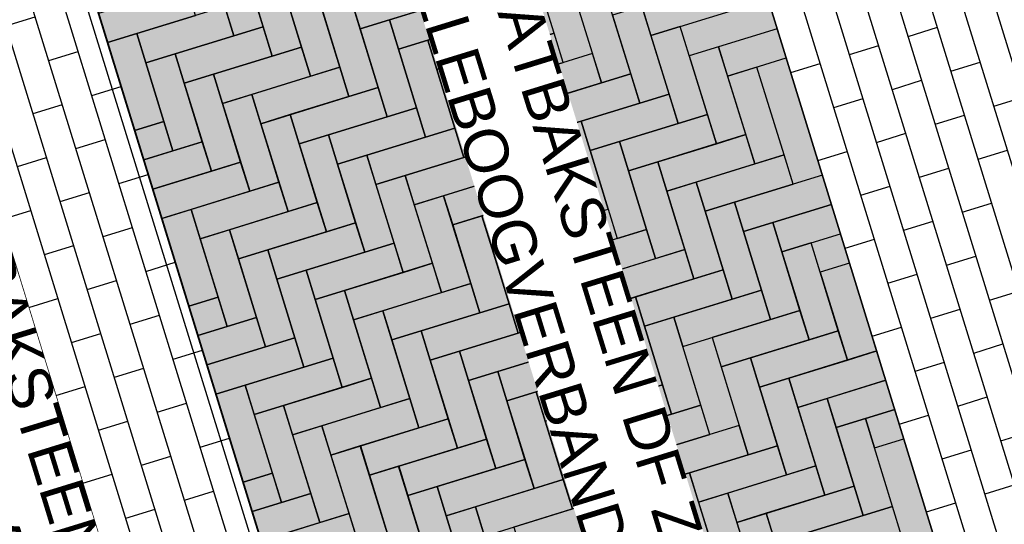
# Model space of a CAD drawing. Header units: metres. Extents: x 252743 to 254903, y 592696 to 593766.
# Tile 210 of 256: x 254467.01 to 254469.25, y 593479.53 to 593480.68. Entities that reach past the tile are written whole.
import ezdxf

# ---------------------------------------------------------------- set-up
doc = ezdxf.new("R2010")
doc.units = ezdxf.units.M
for name, color, linetype in [('N-WB-AANDUIDING PROFIEL', 4, 'Continuous'), ('N-WB-PROFIEL-ARC', 8, 'Continuous'), ('N-WB-PROFIEL-LIJN', 3, 'Continuous'), ('N-WB-PROFIEL-TEKST 50', 7, 'Continuous')]:
    doc.layers.add(name, color=color, linetype=linetype)
doc.layers.add('N-WB-PROFIEL-HULP', color=6, linetype='Continuous', plot=False)
doc.styles.add('N_STANDARD 50', font='arial.ttf', dxfattribs={"height": 0.1})

msp = doc.modelspace()

# ---------------------------------------------------------------- hatches: boundary and pattern name
at = {"layer": 'N-WB-PROFIEL-ARC'}
h = msp.add_hatch(dxfattribs=at)
h.set_pattern_fill('DOTS', color=1, scale=0.025, angle=107.1329, style=0)
h.set_pattern_definition([(124.26576, (254455.38964, 593473.165066), (-0.04397181, -0.00594577), [0, -0.0396875])])
h.paths.add_polyline_path([(254468.1342, 593477.6154), (254469.5395, 593478.0486), (254468.3431, 593481.9284), (254466.9382, 593481.4952)])

# ---------------------------------------------------------------- linework, layer by layer
at = {"layer": 'N-WB-AANDUIDING PROFIEL', "lineweight": -3}
msp.add_circle((254467.1887, 593478.9229), 3.2527, dxfattribs=at)
at = {"layer": 'N-WB-PROFIEL-ARC'}
for p, q in [((254469.6063, 593478.0696), (254468.4144, 593481.9358)), ((254469.6731, 593478.0902), (254468.4987, 593481.9002)), ((254469.7401, 593478.1108), (254468.5839, 593481.8611)), ((254469.807, 593478.1314), (254468.6703, 593481.8186)), ((254469.8739, 593478.1521), (254468.7579, 593481.772)), ((254469.9408, 593478.1727), (254468.8469, 593481.7212)), ((254470.0076, 593478.1935), (254468.9373, 593481.6656)), ((254468.1341, 593477.6157), (254466.9382, 593481.4952)), ((254468.0673, 593477.5949), (254466.8713, 593481.4746)), ((254468.0003, 593477.5745), (254466.8044, 593481.454)), ((254467.9335, 593477.5537), (254466.7375, 593481.4333)), ((254467.8665, 593477.5332), (254466.6706, 593481.4127)), ((254467.7997, 593477.5124), (254466.6037, 593481.3921)), ((254467.7327, 593477.492), (254466.5368, 593481.3715)), ((254467.6659, 593477.4712), (254466.4699, 593481.3508)), ((254466.9746, 593480.6642), (254467.0415, 593480.6849)), ((254469.0337, 593480.64), (254469.1006, 593480.6606)), ((254468.8999, 593480.5987), (254468.9668, 593480.6193)), ((254467.0724, 593480.5845), (254467.1393, 593480.6051)), ((254468.7661, 593480.5575), (254468.833, 593480.5781)), ((254469.1315, 593480.5602), (254469.1984, 593480.5809)), ((254468.9977, 593480.519), (254469.0646, 593480.5396)), ((254467.1703, 593480.5048), (254467.2372, 593480.5254)), ((254467.0365, 593480.4636), (254467.1034, 593480.4842)), ((254468.8639, 593480.4777), (254468.9308, 593480.4984)), ((254469.2294, 593480.4805), (254469.2962, 593480.5011)), ((254469.0955, 593480.4393), (254469.1624, 593480.4599)), ((254468.9617, 593480.398), (254469.0286, 593480.4186)), ((254467.1343, 593480.3838), (254467.2012, 593480.4045)), ((254468.8279, 593480.3568), (254468.8948, 593480.3774)), ((254469.1934, 593480.3596), (254469.2603, 593480.3802)), ((254467.0005, 593480.3426), (254467.0674, 593480.3632)), ((254469.0596, 593480.3183), (254469.1265, 593480.3389)), ((254467.2321, 593480.3041), (254467.299, 593480.3247)), ((254467.0983, 593480.2629), (254467.1652, 593480.2835)), ((254468.9258, 593480.2771), (254468.9926, 593480.2977)), ((254469.1574, 593480.2386), (254469.2243, 593480.2592)), ((254466.9645, 593480.2216), (254467.0314, 593480.2423)), ((254469.0236, 593480.1973), (254469.0905, 593480.218)), ((254467.1962, 593480.1832), (254467.2631, 593480.2038)), ((254468.8898, 593480.1561), (254468.9567, 593480.1767)), ((254467.0624, 593480.1419), (254467.1292, 593480.1625)), ((254467.294, 593480.1034), (254467.3609, 593480.1241)), ((254469.1214, 593480.1176), (254469.1883, 593480.1382)), ((254467.1602, 593480.0622), (254467.2271, 593480.0828)), ((254468.9876, 593480.0764), (254469.0545, 593480.097)), ((254469.2193, 593480.0379), (254469.2862, 593480.0585)), ((254467.0264, 593480.0209), (254467.0933, 593480.0416)), ((254469.0855, 593479.9967), (254469.1524, 593480.0173)), ((254467.258, 593479.9825), (254467.3249, 593480.0031)), ((254468.9517, 593479.9554), (254469.0185, 593479.976)), ((254467.1242, 593479.9412), (254467.1911, 593479.9619)), ((254467.3559, 593479.9028), (254467.4228, 593479.9234)), ((254469.1833, 593479.9169), (254469.2502, 593479.9376)), ((254466.9904, 593479.9), (254467.0573, 593479.9206)), ((254467.2221, 593479.8615), (254467.289, 593479.8821)), ((254469.0495, 593479.8757), (254469.1164, 593479.8963)), ((254467.0883, 593479.8203), (254467.1551, 593479.8409)), ((254469.1473, 593479.796), (254469.2142, 593479.8166)), ((254466.9544, 593479.779), (254467.0213, 593479.7996)), ((254467.3199, 593479.7818), (254467.3868, 593479.8024)), ((254469.0135, 593479.7547), (254469.0804, 593479.7754)), ((254467.1861, 593479.7405), (254467.253, 593479.7612)), ((254467.0523, 593479.6993), (254467.1192, 593479.7199)), ((254467.4177, 593479.7021), (254467.4846, 593479.7227)), ((254469.2452, 593479.7163), (254469.312, 593479.7369)), ((254467.2839, 593479.6608), (254467.3508, 593479.6815)), ((254469.1113, 593479.675), (254469.1782, 593479.6956)), ((254467.1501, 593479.6196), (254467.217, 593479.6402)), ((254469.2092, 593479.5953), (254469.2761, 593479.6159)), ((254467.0163, 593479.5783), (254467.0832, 593479.599)), ((254467.3818, 593479.5811), (254467.4486, 593479.6017)), ((254469.0754, 593479.554), (254469.1423, 593479.5747)), ((254467.2479, 593479.5399), (254467.3148, 593479.5605))]:
    msp.add_line(p, q, dxfattribs=at)
at = {"layer": 'N-WB-PROFIEL-ARC', "flags": 128}
for points in [[(254468.0092, 593480.8732), (254468.0711, 593480.6725), (254468.138, 593480.6931), (254468.0761, 593480.8938)], [(254468.0967, 593480.8269), (254468.1586, 593480.6263), (254468.2255, 593480.6469), (254468.1636, 593480.8476)], [(254467.5202, 593480.7957), (254467.5821, 593480.595), (254467.649, 593480.6156), (254467.5871, 593480.8163)], [(254467.9629, 593480.7857), (254467.7622, 593480.7238), (254467.7829, 593480.6569), (254467.9835, 593480.7188)], [(254467.9629, 593480.7857), (254467.7622, 593480.7238), (254467.7829, 593480.6569), (254467.9835, 593480.7188)], [(254467.3864, 593480.7544), (254467.1857, 593480.6925), (254467.2063, 593480.6256), (254467.407, 593480.6875)], [(254467.3864, 593480.7544), (254467.1857, 593480.6925), (254467.2063, 593480.6256), (254467.407, 593480.6875)], [(254467.6078, 593480.7494), (254467.6697, 593480.5488), (254467.7366, 593480.5694), (254467.6747, 593480.7701)], [(254467.6078, 593480.7494), (254467.6697, 593480.5488), (254467.7366, 593480.5694), (254467.6747, 593480.7701)], [(254468.2717, 593480.7344), (254468.3336, 593480.5337), (254468.4005, 593480.5543), (254468.3386, 593480.755)], [(254468.6268, 593480.7706), (254468.4262, 593480.7088), (254468.4468, 593480.6419), (254468.6475, 593480.7038)], [(254468.0504, 593480.7394), (254467.8498, 593480.6775), (254467.8704, 593480.6106), (254468.0711, 593480.6725)], [(254467.4739, 593480.7081), (254467.2732, 593480.6463), (254467.2939, 593480.5794), (254467.4945, 593480.6412)], [(254467.4739, 593480.7081), (254467.2732, 593480.6463), (254467.2939, 593480.5794), (254467.4945, 593480.6412)], [(254467.6954, 593480.7032), (254467.7572, 593480.5025), (254467.8241, 593480.5231), (254467.7622, 593480.7238)], [(254467.6954, 593480.7032), (254467.7572, 593480.5025), (254467.8241, 593480.5231), (254467.7622, 593480.7238)], [(254468.3593, 593480.6881), (254468.4211, 593480.4875), (254468.488, 593480.5081), (254468.4262, 593480.7088)], [(254468.138, 593480.6931), (254467.9373, 593480.6313), (254467.9579, 593480.5644), (254468.1586, 593480.6263)], [(254468.138, 593480.6931), (254467.9373, 593480.6313), (254467.9579, 593480.5644), (254468.1586, 593480.6263)], [(254467.7829, 593480.6569), (254467.8448, 593480.4562), (254467.9116, 593480.4769), (254467.8498, 593480.6775)], [(254467.7829, 593480.6569), (254467.8448, 593480.4562), (254467.9116, 593480.4769), (254467.8498, 593480.6775)], [(254467.2063, 593480.6256), (254467.2682, 593480.4249), (254467.3351, 593480.4456), (254467.2732, 593480.6463)], [(254467.2063, 593480.6256), (254467.2682, 593480.4249), (254467.3351, 593480.4456), (254467.2732, 593480.6463)], [(254467.5614, 593480.6619), (254467.3608, 593480.6), (254467.3814, 593480.5331), (254467.5821, 593480.595)], [(254467.5614, 593480.6619), (254467.3608, 593480.6), (254467.3814, 593480.5331), (254467.5821, 593480.595)], [(254468.2255, 593480.6469), (254468.0248, 593480.585), (254468.0454, 593480.5181), (254468.2461, 593480.58)], [(254468.2255, 593480.6469), (254468.0248, 593480.585), (254468.0454, 593480.5181), (254468.2461, 593480.58)], [(254468.4468, 593480.6419), (254468.5087, 593480.4412), (254468.5756, 593480.4618), (254468.5137, 593480.6625)], [(254468.735, 593480.6575), (254468.6012, 593480.6162), (254468.6218, 593480.5493), (254468.7556, 593480.5906)], [(254468.735, 593480.6575), (254468.6012, 593480.6162), (254468.6218, 593480.5493), (254468.7556, 593480.5906)], [(254467.8704, 593480.6106), (254467.9323, 593480.41), (254467.9992, 593480.4306), (254467.9373, 593480.6313)], [(254467.8704, 593480.6106), (254467.9323, 593480.41), (254467.9992, 593480.4306), (254467.9373, 593480.6313)], [(254467.2939, 593480.5794), (254467.3557, 593480.3787), (254467.4226, 593480.3993), (254467.3608, 593480.6)], [(254467.2939, 593480.5794), (254467.3557, 593480.3787), (254467.4226, 593480.3993), (254467.3608, 593480.6)], [(254467.649, 593480.6156), (254467.4483, 593480.5537), (254467.4689, 593480.4868), (254467.6696, 593480.5487)], [(254468.313, 593480.6006), (254468.1123, 593480.5387), (254468.1329, 593480.4718), (254468.3336, 593480.5337)], [(254468.313, 593480.6006), (254468.1123, 593480.5387), (254468.1329, 593480.4718), (254468.3336, 593480.5337)], [(254468.5343, 593480.5956), (254468.5962, 593480.3949), (254468.6631, 593480.4156), (254468.6012, 593480.6162)], [(254467.9579, 593480.5644), (254468.0198, 593480.3637), (254468.0867, 593480.3843), (254468.0248, 593480.585)], [(254467.9579, 593480.5644), (254468.0198, 593480.3637), (254468.0867, 593480.3843), (254468.0248, 593480.585)], [(254467.3814, 593480.5331), (254467.4433, 593480.3324), (254467.5102, 593480.353), (254467.4483, 593480.5537)], [(254467.3814, 593480.5331), (254467.4433, 593480.3324), (254467.5102, 593480.353), (254467.4483, 593480.5537)], [(254467.7366, 593480.5694), (254467.5359, 593480.5075), (254467.5566, 593480.4406), (254467.7572, 593480.5025)], [(254468.4005, 593480.5543), (254468.1998, 593480.4925), (254468.2205, 593480.4256), (254468.4211, 593480.4875)], [(254468.4005, 593480.5543), (254468.1998, 593480.4925), (254468.2205, 593480.4256), (254468.4211, 593480.4875)], [(254468.6218, 593480.5493), (254468.6837, 593480.3487), (254468.7506, 593480.3693), (254468.6887, 593480.57)], [(254468.6218, 593480.5493), (254468.6837, 593480.3487), (254468.7506, 593480.3693), (254468.6887, 593480.57)], [(254468.0454, 593480.5181), (254468.1073, 593480.3174), (254468.1742, 593480.3381), (254468.1123, 593480.5387)], [(254468.0454, 593480.5181), (254468.1073, 593480.3174), (254468.1742, 593480.3381), (254468.1123, 593480.5387)], [(254467.4689, 593480.4868), (254467.5308, 593480.2862), (254467.5977, 593480.3068), (254467.5358, 593480.5075)], [(254467.4689, 593480.4868), (254467.5308, 593480.2862), (254467.5977, 593480.3068), (254467.5358, 593480.5075)], [(254467.8241, 593480.5231), (254467.6235, 593480.4612), (254467.6441, 593480.3943), (254467.8448, 593480.4562)], [(254468.488, 593480.5081), (254468.2874, 593480.4462), (254468.308, 593480.3793), (254468.5087, 593480.4412)], [(254468.488, 593480.5081), (254468.2874, 593480.4462), (254468.308, 593480.3793), (254468.5087, 593480.4412)], [(254468.1329, 593480.4718), (254468.1948, 593480.2712), (254468.2617, 593480.2918), (254468.1998, 593480.4925)], [(254468.1329, 593480.4718), (254468.1948, 593480.2712), (254468.2617, 593480.2918), (254468.1998, 593480.4925)], [(254467.5564, 593480.4406), (254467.6183, 593480.2399), (254467.6852, 593480.2605), (254467.6233, 593480.4612)], [(254467.5564, 593480.4406), (254467.6183, 593480.2399), (254467.6852, 593480.2605), (254467.6233, 593480.4612)], [(254467.9116, 593480.4769), (254467.711, 593480.415), (254467.7316, 593480.3481), (254467.9323, 593480.41)], [(254467.9116, 593480.4769), (254467.711, 593480.415), (254467.7316, 593480.3481), (254467.9323, 593480.41)], [(254468.5756, 593480.4618), (254468.3749, 593480.3999), (254468.3955, 593480.333), (254468.5962, 593480.3949)], [(254468.5756, 593480.4618), (254468.3749, 593480.3999), (254468.3955, 593480.333), (254468.5962, 593480.3949)], [(254467.3351, 593480.4456), (254467.2682, 593480.4249), (254467.2889, 593480.3581), (254467.3557, 593480.3787)], [(254467.3351, 593480.4456), (254467.2682, 593480.4249), (254467.2889, 593480.3581), (254467.3557, 593480.3787)], [(254468.2205, 593480.4256), (254468.2823, 593480.2249), (254468.3492, 593480.2455), (254468.2874, 593480.4462)], [(254468.2205, 593480.4256), (254468.2823, 593480.2249), (254468.3492, 593480.2455), (254468.2874, 593480.4462)], [(254467.9992, 593480.4306), (254467.7985, 593480.3687), (254467.8191, 593480.3018), (254468.0198, 593480.3637)], [(254467.9992, 593480.4306), (254467.7985, 593480.3687), (254467.8191, 593480.3018), (254468.0198, 593480.3637)], [(254467.4226, 593480.3993), (254467.2889, 593480.3581), (254467.3095, 593480.2912), (254467.4433, 593480.3324)], [(254467.4226, 593480.3993), (254467.2889, 593480.3581), (254467.3095, 593480.2912), (254467.4433, 593480.3324)], [(254467.6439, 593480.3943), (254467.7058, 593480.1936), (254467.7727, 593480.2143), (254467.7108, 593480.4149)], [(254467.6439, 593480.3943), (254467.7058, 593480.1936), (254467.7727, 593480.2143), (254467.7108, 593480.4149)], [(254468.308, 593480.3793), (254468.3699, 593480.1786), (254468.4368, 593480.1993), (254468.3749, 593480.3999)], [(254468.308, 593480.3793), (254468.3699, 593480.1786), (254468.4368, 593480.1993), (254468.3749, 593480.3999)], [(254468.6631, 593480.4156), (254468.4624, 593480.3537), (254468.483, 593480.2868), (254468.6837, 593480.3487)], [(254468.0867, 593480.3843), (254467.886, 593480.3224), (254467.9066, 593480.2555), (254468.1073, 593480.3174)], [(254468.0867, 593480.3843), (254467.886, 593480.3224), (254467.9066, 593480.2555), (254468.1073, 593480.3174)], [(254467.5102, 593480.353), (254467.3095, 593480.2912), (254467.3301, 593480.2243), (254467.5308, 593480.2862)], [(254467.5102, 593480.353), (254467.3095, 593480.2912), (254467.3301, 593480.2243), (254467.5308, 593480.2862)], [(254467.7316, 593480.3481), (254467.7935, 593480.1474), (254467.8604, 593480.168), (254467.7985, 593480.3687)], [(254467.7316, 593480.3481), (254467.7935, 593480.1474), (254467.8604, 593480.168), (254467.7985, 593480.3687)], [(254468.7506, 593480.3693), (254468.5499, 593480.3074), (254468.5705, 593480.2405), (254468.7712, 593480.3024)], [(254468.1742, 593480.3381), (254467.9735, 593480.2762), (254467.9942, 593480.2093), (254468.1948, 593480.2712)], [(254467.5977, 593480.3068), (254467.397, 593480.2449), (254467.4176, 593480.178), (254467.6183, 593480.2399)], [(254467.5977, 593480.3068), (254467.397, 593480.2449), (254467.4176, 593480.178), (254467.6183, 593480.2399)], [(254467.8191, 593480.3018), (254467.881, 593480.1011), (254467.9479, 593480.1218), (254467.886, 593480.3224)], [(254467.8191, 593480.3018), (254467.881, 593480.1011), (254467.9479, 593480.1218), (254467.886, 593480.3224)], [(254468.8381, 593480.323), (254468.6374, 593480.2611), (254468.6581, 593480.1943), (254468.8587, 593480.2561)], [(254468.8381, 593480.323), (254468.6374, 593480.2611), (254468.6581, 593480.1943), (254468.8587, 593480.2561)], [(254468.2617, 593480.2918), (254468.061, 593480.2299), (254468.0817, 593480.163), (254468.2823, 593480.2249)], [(254467.6852, 593480.2605), (254467.4845, 593480.1986), (254467.5052, 593480.1317), (254467.7058, 593480.1936)], [(254467.6852, 593480.2605), (254467.4845, 593480.1986), (254467.5052, 593480.1317), (254467.7058, 593480.1936)], [(254467.9066, 593480.2555), (254467.9685, 593480.0549), (254468.0354, 593480.0755), (254467.9735, 593480.2762)], [(254467.9066, 593480.2555), (254467.9685, 593480.0549), (254468.0354, 593480.0755), (254467.9735, 593480.2762)], [(254468.5705, 593480.2405), (254468.6324, 593480.0398), (254468.6993, 593480.0605), (254468.6374, 593480.2611)], [(254468.5705, 593480.2405), (254468.6324, 593480.0398), (254468.6993, 593480.0605), (254468.6374, 593480.2611)], [(254467.3301, 593480.2243), (254467.392, 593480.0236), (254467.4589, 593480.0442), (254467.397, 593480.2449)], [(254467.3301, 593480.2243), (254467.392, 593480.0236), (254467.4589, 593480.0442), (254467.397, 593480.2449)], [(254468.8587, 593480.2561), (254468.725, 593480.2149), (254468.7456, 593480.148), (254468.8794, 593480.1892)], [(254468.8587, 593480.2561), (254468.725, 593480.2149), (254468.7456, 593480.148), (254468.8794, 593480.1892)], [(254467.7727, 593480.2143), (254467.572, 593480.1524), (254467.5927, 593480.0855), (254467.7933, 593480.1474)], [(254468.6581, 593480.1943), (254468.7199, 593479.9936), (254468.7868, 593480.0142), (254468.725, 593480.2149)], [(254467.4176, 593480.178), (254467.4795, 593479.9773), (254467.5464, 593479.998), (254467.4845, 593480.1986)], [(254467.4176, 593480.178), (254467.4795, 593479.9773), (254467.5464, 593479.998), (254467.4845, 593480.1986)], [(254468.4368, 593480.1993), (254468.2361, 593480.1374), (254468.2567, 593480.0705), (254468.4574, 593480.1324)], [(254468.7456, 593480.148), (254468.8075, 593479.9473), (254468.8744, 593479.9679), (254468.8125, 593480.1686)], [(254467.5052, 593480.1317), (254467.567, 593479.9311), (254467.6339, 593479.9517), (254467.572, 593480.1524)], [(254467.5052, 593480.1317), (254467.567, 593479.9311), (254467.6339, 593479.9517), (254467.572, 593480.1524)], [(254467.8604, 593480.168), (254467.6597, 593480.1061), (254467.6803, 593480.0393), (254467.881, 593480.1011)], [(254468.5243, 593480.153), (254468.3236, 593480.0911), (254468.3442, 593480.0242), (254468.5449, 593480.0861)], [(254468.1692, 593480.1168), (254468.2311, 593479.9161), (254468.298, 593479.9367), (254468.2361, 593480.1374)], [(254467.9479, 593480.1218), (254467.7472, 593480.0599), (254467.7678, 593479.993), (254467.9685, 593480.0549)], [(254468.6118, 593480.1067), (254468.4111, 593480.0449), (254468.4317, 593479.978), (254468.6324, 593480.0398)], [(254468.8331, 593480.1017), (254468.895, 593479.901), (254468.9619, 593479.9217), (254468.9, 593480.1224)], [(254468.8331, 593480.1017), (254468.895, 593479.901), (254468.9619, 593479.9217), (254468.9, 593480.1224)], [(254468.2567, 593480.0705), (254468.3186, 593479.8698), (254468.3855, 593479.8904), (254468.3236, 593480.0911)], [(254468.0354, 593480.0755), (254467.8347, 593480.0136), (254467.8554, 593479.9467), (254468.056, 593480.0086)], [(254468.0354, 593480.0755), (254467.8347, 593480.0136), (254467.8554, 593479.9467), (254468.056, 593480.0086)], [(254468.6993, 593480.0605), (254468.4986, 593479.9986), (254468.5193, 593479.9317), (254468.7199, 593479.9936)], [(254468.6993, 593480.0605), (254468.4986, 593479.9986), (254468.5193, 593479.9317), (254468.7199, 593479.9936)], [(254467.4589, 593480.0442), (254467.392, 593480.0236), (254467.4126, 593479.9567), (254467.4795, 593479.9773)], [(254467.4589, 593480.0442), (254467.392, 593480.0236), (254467.4126, 593479.9567), (254467.4795, 593479.9773)], [(254468.3442, 593480.0242), (254468.4061, 593479.8235), (254468.473, 593479.8442), (254468.4111, 593480.0449)], [(254467.7677, 593479.9929), (254467.8296, 593479.7923), (254467.8965, 593479.8129), (254467.8346, 593480.0136)], [(254468.1229, 593480.0292), (254467.9223, 593479.9674), (254467.9429, 593479.9005), (254468.1436, 593479.9623)], [(254468.7868, 593480.0142), (254468.5862, 593479.9523), (254468.6068, 593479.8854), (254468.8075, 593479.9473)], [(254468.7868, 593480.0142), (254468.5862, 593479.9523), (254468.6068, 593479.8854), (254468.8075, 593479.9473)], [(254467.5464, 593479.998), (254467.4126, 593479.9567), (254467.4332, 593479.8898), (254467.567, 593479.9311)], [(254467.5464, 593479.998), (254467.4126, 593479.9567), (254467.4332, 593479.8898), (254467.567, 593479.9311)], [(254468.4317, 593479.978), (254468.4936, 593479.7773), (254468.5605, 593479.7979), (254468.4986, 593479.9986)], [(254467.8554, 593479.9467), (254467.9172, 593479.7461), (254467.9841, 593479.7667), (254467.9223, 593479.9674)], [(254467.8554, 593479.9467), (254467.9172, 593479.7461), (254467.9841, 593479.7667), (254467.9223, 593479.9674)], [(254468.2104, 593479.983), (254468.0098, 593479.9211), (254468.0304, 593479.8542), (254468.2311, 593479.9161)], [(254468.8744, 593479.9679), (254468.6737, 593479.9061), (254468.6943, 593479.8392), (254468.895, 593479.901)], [(254468.8744, 593479.9679), (254468.6737, 593479.9061), (254468.6943, 593479.8392), (254468.895, 593479.901)], [(254467.6339, 593479.9517), (254467.4332, 593479.8898), (254467.4539, 593479.8229), (254467.6546, 593479.8848)], [(254467.6339, 593479.9517), (254467.4332, 593479.8898), (254467.4539, 593479.8229), (254467.6546, 593479.8848)], [(254468.298, 593479.9367), (254468.0973, 593479.8748), (254468.1179, 593479.8079), (254468.3186, 593479.8698)], [(254468.9619, 593479.9217), (254468.7612, 593479.8598), (254468.7818, 593479.7929), (254468.9825, 593479.8548)], [(254467.7214, 593479.9054), (254467.5208, 593479.8435), (254467.5414, 593479.7767), (254467.7421, 593479.8385)], [(254467.9429, 593479.9005), (254468.0048, 593479.6998), (254468.0717, 593479.7204), (254468.0098, 593479.9211)], [(254467.9429, 593479.9005), (254468.0048, 593479.6998), (254468.0717, 593479.7204), (254468.0098, 593479.9211)], [(254468.6068, 593479.8854), (254468.6687, 593479.6848), (254468.7356, 593479.7054), (254468.6737, 593479.9061)], [(254468.6068, 593479.8854), (254468.6687, 593479.6848), (254468.7356, 593479.7054), (254468.6737, 593479.9061)], [(254468.3855, 593479.8904), (254468.1848, 593479.8286), (254468.2054, 593479.7617), (254468.4061, 593479.8235)], [(254467.809, 593479.8592), (254467.6083, 593479.7973), (254467.6289, 593479.7304), (254467.8296, 593479.7923)], [(254468.0304, 593479.8542), (254468.0923, 593479.6535), (254468.1592, 593479.6741), (254468.0973, 593479.8748)], [(254468.0304, 593479.8542), (254468.0923, 593479.6535), (254468.1592, 593479.6741), (254468.0973, 593479.8748)], [(254468.6943, 593479.8392), (254468.7562, 593479.6385), (254468.8231, 593479.6591), (254468.7612, 593479.8598)], [(254468.9825, 593479.8548), (254468.8487, 593479.8135), (254468.8693, 593479.7466), (254469.0031, 593479.7879)], [(254468.9825, 593479.8548), (254468.8487, 593479.8135), (254468.8693, 593479.7466), (254469.0031, 593479.7879)], [(254467.4539, 593479.8229), (254467.5158, 593479.6222), (254467.5826, 593479.6429), (254467.5208, 593479.8435)], [(254467.4539, 593479.8229), (254467.5158, 593479.6222), (254467.5826, 593479.6429), (254467.5208, 593479.8435)], [(254468.473, 593479.8442), (254468.2723, 593479.7823), (254468.293, 593479.7154), (254468.4936, 593479.7773)], [(254467.8965, 593479.8129), (254467.6958, 593479.751), (254467.7164, 593479.6841), (254467.9171, 593479.746)], [(254468.1179, 593479.8079), (254468.1798, 593479.6073), (254468.2467, 593479.6279), (254468.1848, 593479.8286)], [(254468.7818, 593479.7929), (254468.8437, 593479.5922), (254468.9106, 593479.6129), (254468.8487, 593479.8135)], [(254467.5414, 593479.7767), (254467.6033, 593479.576), (254467.6702, 593479.5966), (254467.6083, 593479.7973)], [(254467.5414, 593479.7767), (254467.6033, 593479.576), (254467.6702, 593479.5966), (254467.6083, 593479.7973)], [(254468.5605, 593479.7979), (254468.3598, 593479.736), (254468.3805, 593479.6691), (254468.5811, 593479.731)], [(254469.0031, 593479.7879), (254468.9362, 593479.7673), (254468.9569, 593479.7004), (254469.0238, 593479.721)], [(254469.0031, 593479.7879), (254468.9362, 593479.7673), (254468.9569, 593479.7004), (254469.0238, 593479.721)], [(254467.9841, 593479.7667), (254467.7835, 593479.7048), (254467.8041, 593479.6379), (254468.0048, 593479.6998)], [(254468.2054, 593479.7617), (254468.2673, 593479.561), (254468.3342, 593479.5816), (254468.2723, 593479.7823)], [(254468.8693, 593479.7466), (254468.9312, 593479.546), (254468.9981, 593479.5666), (254468.9362, 593479.7673)], [(254468.8693, 593479.7466), (254468.9312, 593479.546), (254468.9981, 593479.5666), (254468.9362, 593479.7673)], [(254467.6289, 593479.7304), (254467.6908, 593479.5297), (254467.7577, 593479.5503), (254467.6958, 593479.751)], [(254467.6289, 593479.7304), (254467.6908, 593479.5297), (254467.7577, 593479.5503), (254467.6958, 593479.751)], [(254468.648, 593479.7516), (254468.4474, 593479.6898), (254468.468, 593479.6229), (254468.6687, 593479.6848)], [(254468.0717, 593479.7204), (254467.871, 593479.6585), (254467.8916, 593479.5916), (254468.0923, 593479.6535)], [(254468.293, 593479.7154), (254468.3548, 593479.5147), (254468.4217, 593479.5354), (254468.3598, 593479.736)], [(254468.293, 593479.7154), (254468.3548, 593479.5147), (254468.4217, 593479.5354), (254468.3598, 593479.736)], [(254467.7164, 593479.6841), (254467.7783, 593479.4835), (254467.8452, 593479.5041), (254467.7833, 593479.7048)], [(254468.7356, 593479.7054), (254468.5349, 593479.6435), (254468.5555, 593479.5766), (254468.7562, 593479.6385)], [(254468.7356, 593479.7054), (254468.5349, 593479.6435), (254468.5555, 593479.5766), (254468.7562, 593479.6385)], [(254468.3805, 593479.6691), (254468.4424, 593479.4685), (254468.5092, 593479.4891), (254468.4474, 593479.6898)], [(254468.3805, 593479.6691), (254468.4424, 593479.4685), (254468.5092, 593479.4891), (254468.4474, 593479.6898)], [(254467.804, 593479.6379), (254467.8658, 593479.4372), (254467.9327, 593479.4578), (254467.8708, 593479.6585)], [(254468.1592, 593479.6741), (254467.9585, 593479.6123), (254467.9791, 593479.5454), (254468.1798, 593479.6073)], [(254468.1592, 593479.6741), (254467.9585, 593479.6123), (254467.9791, 593479.5454), (254468.1798, 593479.6073)], [(254468.8231, 593479.6591), (254468.6224, 593479.5972), (254468.643, 593479.5303), (254468.8437, 593479.5922)], [(254468.8231, 593479.6591), (254468.6224, 593479.5972), (254468.643, 593479.5303), (254468.8437, 593479.5922)], [(254467.5826, 593479.6429), (254467.5158, 593479.6222), (254467.5364, 593479.5554), (254467.6033, 593479.576)], [(254467.5826, 593479.6429), (254467.5158, 593479.6222), (254467.5364, 593479.5554), (254467.6033, 593479.576)], [(254468.468, 593479.6229), (254468.5299, 593479.4222), (254468.5968, 593479.4428), (254468.5349, 593479.6435)], [(254468.468, 593479.6229), (254468.5299, 593479.4222), (254468.5968, 593479.4428), (254468.5349, 593479.6435)], [(254467.8915, 593479.5916), (254467.9534, 593479.3909), (254468.0202, 593479.4116), (254467.9584, 593479.6122)], [(254467.8915, 593479.5916), (254467.9534, 593479.3909), (254468.0202, 593479.4116), (254467.9584, 593479.6122)], [(254468.2467, 593479.6279), (254468.046, 593479.566), (254468.0666, 593479.4991), (254468.2673, 593479.561)], [(254468.2467, 593479.6279), (254468.046, 593479.566), (254468.0666, 593479.4991), (254468.2673, 593479.561)], [(254468.9106, 593479.6129), (254468.7099, 593479.551), (254468.7306, 593479.4841), (254468.9312, 593479.546)], [(254468.9106, 593479.6129), (254468.7099, 593479.551), (254468.7306, 593479.4841), (254468.9312, 593479.546)], [(254467.6702, 593479.5966), (254467.5364, 593479.5554), (254467.557, 593479.4885), (254467.6908, 593479.5297)], [(254468.5555, 593479.5766), (254468.6174, 593479.3759), (254468.6843, 593479.3966), (254468.6224, 593479.5972)], [(254468.5555, 593479.5766), (254468.6174, 593479.3759), (254468.6843, 593479.3966), (254468.6224, 593479.5972)], [(254467.9791, 593479.5454), (254468.041, 593479.3447), (254468.1079, 593479.3653), (254468.046, 593479.566)], [(254467.9791, 593479.5454), (254468.041, 593479.3447), (254468.1079, 593479.3653), (254468.046, 593479.566)], [(254468.3342, 593479.5816), (254468.1335, 593479.5197), (254468.1542, 593479.4528), (254468.3548, 593479.5147)], [(254468.9981, 593479.5666), (254468.7974, 593479.5047), (254468.8181, 593479.4378), (254469.0187, 593479.4997)], [(254467.7577, 593479.5503), (254467.557, 593479.4885), (254467.5776, 593479.4216), (254467.7783, 593479.4835)], [(254467.7577, 593479.5503), (254467.557, 593479.4885), (254467.5776, 593479.4216), (254467.7783, 593479.4835)]]:
    msp.add_lwpolyline(points, close=True, dxfattribs=at)
for points in [[(254467.4533, 593480.775), (254467.4945, 593480.6412), (254467.5614, 593480.6619), (254467.5202, 593480.7957)], [(254467.3864, 593480.7544), (254467.1857, 593480.6925), (254467.1989, 593480.6498)], [(254467.3864, 593480.7544), (254467.1857, 593480.6925), (254467.1989, 593480.6498)], [(254468.5037, 593480.2199), (254468.4624, 593480.3537), (254468.3955, 593480.333), (254468.4368, 593480.1993)], [(254468.5037, 593480.2199), (254468.4624, 593480.3537), (254468.3955, 593480.333), (254468.4368, 593480.1993)], [(254468.5705, 593480.2405), (254468.5499, 593480.3074), (254468.483, 593480.2868), (254468.5037, 593480.2199)], [(254468.5705, 593480.2405), (254468.5499, 593480.3074), (254468.483, 593480.2868), (254468.5037, 593480.2199)], [(254468.8381, 593480.323), (254468.6374, 593480.2611)], [(254468.8381, 593480.323), (254468.6374, 593480.2611)], [(254468.6374, 593480.2611), (254468.5705, 593480.2405)], [(254468.6374, 593480.2611), (254468.5705, 593480.2405)], [(254468.5037, 593480.2199), (254468.5449, 593480.0861), (254468.6118, 593480.1067), (254468.5705, 593480.2405)], [(254468.5037, 593480.2199), (254468.5449, 593480.0861), (254468.6118, 593480.1067), (254468.5705, 593480.2405)], [(254468.1023, 593480.0961), (254468.061, 593480.2299), (254467.9942, 593480.2093), (254468.0354, 593480.0755)], [(254468.4368, 593480.1993), (254468.4368, 593480.1993), (254468.4574, 593480.1324), (254468.5243, 593480.153), (254468.5037, 593480.2199)], [(254468.4368, 593480.1993), (254468.4368, 593480.1993), (254468.4574, 593480.1324), (254468.5243, 593480.153), (254468.5037, 593480.2199)], [(254468.4368, 593480.1993), (254468.2361, 593480.1374)], [(254468.4368, 593480.1993), (254468.2361, 593480.1374)], [(254468.1692, 593480.1168), (254468.1486, 593480.1836), (254468.0817, 593480.163), (254468.1023, 593480.0961)], [(254468.2361, 593480.1374), (254468.1692, 593480.1168)], [(254467.7008, 593479.9723), (254467.6596, 593480.1061), (254467.5927, 593480.0855), (254467.6339, 593479.9517)], [(254468.1023, 593480.0961), (254468.1436, 593479.9623), (254468.2104, 593479.983), (254468.1692, 593480.1168)], [(254468.0354, 593480.0755), (254468.0354, 593480.0755), (254468.056, 593480.0086), (254468.1229, 593480.0292), (254468.1023, 593480.0961)], [(254467.7677, 593479.9929), (254467.7471, 593480.0598), (254467.6802, 593480.0392), (254467.7008, 593479.9723)], [(254468.0354, 593480.0755), (254467.8347, 593480.0136), (254467.8479, 593479.9709)], [(254468.0354, 593480.0755), (254467.8347, 593480.0136), (254467.8479, 593479.9709)], [(254467.8346, 593480.0136), (254467.7677, 593479.9929)], [(254467.7008, 593479.9723), (254467.7421, 593479.8385), (254467.809, 593479.8592), (254467.7677, 593479.9929)], [(254467.7008, 593479.9723), (254467.7421, 593479.8385), (254467.809, 593479.8592), (254467.7677, 593479.9929)], [(254467.6339, 593479.9517), (254467.6339, 593479.9517), (254467.6546, 593479.8848), (254467.7214, 593479.9054), (254467.7008, 593479.9723)], [(254467.6339, 593479.9517), (254467.4332, 593479.8898), (254467.4464, 593479.8471)], [(254467.6339, 593479.9517), (254467.4332, 593479.8898), (254467.4464, 593479.8471)], [(254468.7512, 593479.4172), (254468.7099, 593479.551), (254468.643, 593479.5303), (254468.6843, 593479.3966)], [(254468.7512, 593479.4172), (254468.7099, 593479.551), (254468.643, 593479.5303), (254468.6843, 593479.3966)]]:
    msp.add_lwpolyline(points, dxfattribs=at)
at = {"layer": 'N-WB-PROFIEL-HULP'}
for p, q in [((254467.0484, 593481.0667), (254468.2318, 593477.2288)), ((254466.5802, 593480.9223), (254467.7636, 593477.0844))]:
    msp.add_line(p, q, dxfattribs=at)
msp.add_lwpolyline([(254468.1342, 593477.6154), (254469.5395, 593478.0486), (254468.3431, 593481.9284), (254466.9382, 593481.4952), (254468.1342, 593477.6154)], close=True, dxfattribs=at)
at = {"layer": 'N-WB-PROFIEL-LIJN'}
msp.add_lwpolyline([(254466.9382, 593481.4952), (254468.3431, 593481.9284), (254469.5395, 593478.0486), (254468.1342, 593477.6154)], close=True, dxfattribs=at)

# ---------------------------------------------------------------- next in the draw order: texts
at = {"layer": 'N-WB-PROFIEL-TEKST 50', "lineweight": -3, "char_height": 0.1, "attachment_point": 1, "rotation": 287.1381, "style": 'N_STANDARD 50', "bg_fill": 3, "box_fill_scale": 1, "bg_fill_color": 256, "bg_fill_transparency": 0}
for s, insert, width in [('STRAATBAKSTEEN DF ZWART \\PIN ELLEBOOGVERBAND ', (254468.0816, 593481.0803), 2.205897), ('STRAATBAKSTEEN  DF ROOD GENUANCEERD\\PIN HALFSTEENSVERBAND', (254466.8195, 593480.6911), 3.259484)]:
    msp.add_mtext(s, dxfattribs=dict(at, insert=insert, width=width))

doc.saveas('drawing.dxf')
